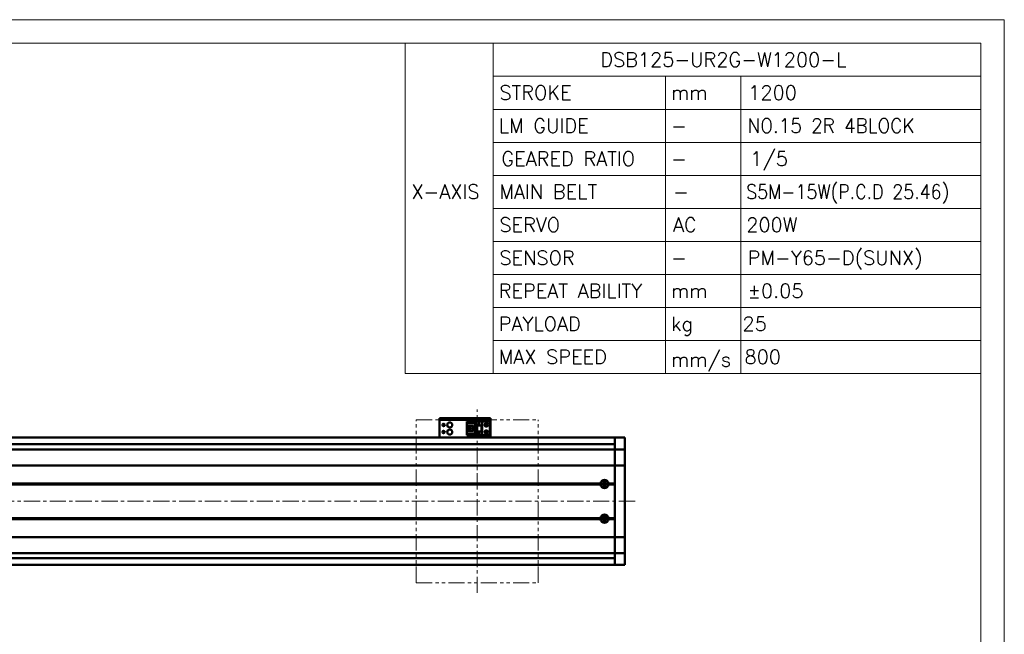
# Model space of a CAD drawing. Header units: millimetres. Extents: x 46891 to 50493, y 6223 to 9905.
# Tile 5 of 5: x 49526 to 50493, y 9302 to 9905. Entities that reach past the tile are written whole.
import ezdxf

# ---------------------------------------------------------------- set-up
doc = ezdxf.new("R2010")
doc.units = ezdxf.units.MM
doc.header["$LTSCALE"] = 0.5
doc.linetypes.add('CENTER', pattern=[50.8, 31.75, -6.35, 6.35, -6.35])
doc.linetypes.add('PHANTOM', pattern=[63.5, 31.75, -6.35, 6.35, -6.35, 6.35, -6.35])
doc.layers.get('0').update_dxf_attribs({"lineweight": 20})
doc.layers.add('1', color=1, linetype='CENTER', lineweight=13)
doc.layers.add('외형선(ISO)', color=7, linetype='Continuous', lineweight=50)
doc.styles.add('DSR TEXT', font='romans.shx', dxfattribs={"bigfont": 'whgtxt.shx'})

# ---------------------------------------------------------------- blocks, each defined once
blk = doc.blocks.new('A$C1C1952E1')
for p, q in [((293, 292), (293, 222)), ((311.67, 292), (311.67, 222)), ((311.67, 285), (415, 285)), ((348.18, 285), (348.18, 222)), ((364.13, 285), (364.13, 222)), ((311.67, 278), (415, 278)), ((311.67, 271), (415, 271)), ((311.67, 264), (415, 264)), ((311.67, 257), (415, 257)), ((311.67, 250), (415, 250)), ((311.67, 243), (415, 243)), ((311.67, 236), (415, 236)), ((311.67, 229), (415, 229)), ((293, 222), (415, 222))]:
    blk.add_line(p, q)
at = {"color": 1}
blk.add_lwpolyline([(0, 0), (420, 0), (420, 297), (0, 297)], close=True, dxfattribs=at)
at = {"color": 3}
blk.add_lwpolyline([(5, 5), (415, 5), (415, 292), (5, 292)], close=True, dxfattribs=at)

msp = doc.modelspace()

# ---------------------------------------------------------------- linework, layer by layer
at = {"color": 6, "linetype": 'PHANTOM'}
for p, q in [((49915.07907, 9512.17291), (50035.07907, 9512.17291)), ((49915.07907, 9352.17291), (49915.07907, 9512.17291)), ((50035.07907, 9352.17291), (50035.07907, 9512.17291)), ((49915.07907, 9352.17291), (50035.07907, 9352.17291))]:
    msp.add_line(p, q, dxfattribs=at)
at = {"layer": '1'}
for p, q in [((49975.07907, 9342.17291), (49975.07907, 9522.17291)), ((50130.07907, 9432.17291), (48610.07907, 9432.17291))]:
    msp.add_line(p, q, dxfattribs=at)
at = {"layer": '외형선(ISO)'}
for p, q in [((49938.07907, 9513.67288), (49938.07907, 9513.67286)), ((49938.07907, 9513.67288), (49988.07907, 9513.67288)), ((49938.07907, 9512.07286), (49938.07907, 9513.67286)), ((49941.07907, 9513.67286), (49985.07907, 9513.67286)), ((49988.07907, 9513.67286), (49988.07907, 9512.07286)), ((49938.07907, 9512.07286), (49938.07907, 9511.57288)), ((49938.07907, 9511.57288), (49938.07907, 9496.67288)), ((49941.07907, 9512.07286), (49985.07907, 9512.07286)), ((49964.87907, 9510.3729), (49980.07907, 9510.3729)), ((49964.87907, 9510.37289), (49964.87907, 9509.57289)), ((49964.87907, 9510.37289), (49974.07907, 9510.37289)), ((49964.87907, 9509.57289), (49973.17907, 9509.57289)), ((49964.87907, 9509.57289), (49964.87907, 9509.07289)), ((49964.87907, 9506.47289), (49964.87907, 9509.07289)), ((49964.87907, 9509.07289), (49972.67907, 9509.07289)), ((49964.87907, 9500.87289), (49964.87907, 9506.47289)), ((49964.87907, 9506.47289), (49971.07907, 9506.47289)), ((49966.17907, 9506.47289), (49966.17907, 9500.87289)), ((49966.67907, 9506.47289), (49966.67907, 9506.12289)), ((49966.67907, 9501.22289), (49966.67907, 9506.12289)), ((49966.67907, 9506.12289), (49971.07907, 9506.12289)), ((49967.63907, 9502.87289), (49967.63907, 9504.47289)), ((49967.63907, 9504.47289), (49969.47907, 9504.47289)), ((49969.47907, 9504.47289), (49969.47907, 9502.87289)), ((49971.07907, 9506.47289), (49971.07907, 9500.87289)), ((49973.17907, 9509.57289), (49972.67907, 9509.07289)), ((49972.67907, 9509.07289), (49972.67907, 9498.27289)), ((49973.17907, 9509.57289), (49973.17907, 9497.77289)), ((49974.07907, 9506.67287), (49974.07907, 9510.37287)), ((49974.07907, 9510.37287), (49980.07907, 9510.37287)), ((49974.07907, 9506.67287), (49974.07907, 9500.67289)), ((49974.07907, 9506.67287), (49980.07907, 9506.67287)), ((49974.57907, 9506.67287), (49974.57907, 9500.67289)), ((49974.87907, 9500.67289), (49974.87907, 9506.67287)), ((49976.47907, 9508.07287), (49977.07907, 9509.27287)), ((49976.67907, 9508.07287), (49976.47907, 9508.07287)), ((49976.67907, 9507.67287), (49976.67907, 9508.07287)), ((49977.47907, 9507.67287), (49976.67907, 9507.67287)), ((49977.07907, 9509.27287), (49977.67907, 9508.07287)), ((49977.47907, 9508.07287), (49977.47907, 9507.67287)), ((49977.67907, 9508.07287), (49977.47907, 9508.07287)), ((49979.27907, 9506.67287), (49979.27907, 9500.67289)), ((49979.57907, 9500.67289), (49979.57907, 9506.67287)), ((49985.57907, 9510.3729), (49980.07907, 9510.3729)), ((49980.07907, 9510.37287), (49980.07907, 9510.3729)), ((49980.07907, 9506.67287), (49980.07907, 9510.37287)), ((49980.07907, 9506.67287), (49980.07907, 9500.67289)), ((49987.57907, 9498.9729), (49987.57907, 9508.3729)), ((49988.07907, 9511.57288), (49988.07907, 9512.07286)), ((49988.07907, 9496.67288), (49988.07907, 9511.57288)), ((50110.07907, 9494.67291), (48835.07907, 9494.67291)), ((49938.07907, 9494.67291), (49938.07907, 9496.67288)), ((49964.87907, 9498.27289), (49964.87907, 9500.87289)), ((49971.07907, 9500.87289), (49964.87907, 9500.87289)), ((49964.87907, 9498.27289), (49964.87907, 9497.77289)), ((49972.67907, 9498.27289), (49964.87907, 9498.27289)), ((49964.87907, 9497.77289), (49964.87907, 9496.97289)), ((49973.17907, 9497.77289), (49964.87907, 9497.77289)), ((49964.87907, 9496.97289), (49974.07907, 9496.97289)), ((49966.67907, 9501.22289), (49966.67907, 9500.87289)), ((49971.07907, 9501.22289), (49966.67907, 9501.22289)), ((49969.47907, 9502.87289), (49967.63907, 9502.87289)), ((49973.17907, 9497.77289), (49972.67907, 9498.27289)), ((49974.57907, 9500.67289), (49974.07907, 9500.67289)), ((49974.07907, 9496.97287), (49974.07907, 9500.67287)), ((49974.07907, 9500.67287), (49980.07907, 9500.67287)), ((49974.07907, 9496.97287), (49980.07907, 9496.97287)), ((49974.57907, 9500.67289), (49974.87907, 9500.67289)), ((49974.87907, 9500.67289), (49979.27907, 9500.67289)), ((49976.47907, 9498.47287), (49977.07907, 9499.67287)), ((49976.67907, 9498.47287), (49976.47907, 9498.47287)), ((49976.67907, 9498.07287), (49976.67907, 9498.47287)), ((49977.47907, 9498.07287), (49976.67907, 9498.07287)), ((49977.07907, 9499.67287), (49977.67907, 9498.47287)), ((49977.47907, 9498.47287), (49977.47907, 9498.07287)), ((49977.67907, 9498.47287), (49977.47907, 9498.47287)), ((49979.27907, 9500.67289), (49979.57907, 9500.67289)), ((49980.07907, 9500.67289), (49979.57907, 9500.67289)), ((49980.07907, 9496.97287), (49980.07907, 9500.67287)), ((49985.57907, 9496.9729), (49980.07907, 9496.9729)), ((49988.07907, 9496.67288), (49988.07907, 9494.67291)), ((50110.07907, 9494.67291), (50110.07907, 9491.67291)), ((50110.07907, 9491.67291), (50110.07907, 9494.67291)), ((50110.07907, 9494.67291), (50120.07907, 9494.67291)), ((50120.07907, 9494.67291), (50120.07907, 9491.67291)), ((50110.07907, 9488.17291), (48835.07907, 9488.17291)), ((50110.07907, 9489.81274), (50110.07907, 9491.67291)), ((50110.07907, 9491.67291), (50110.07907, 9489.81274)), ((50110.07907, 9489.81274), (50110.07907, 9488.90478)), ((50110.07907, 9488.90478), (50110.07907, 9483.63311)), ((50120.07907, 9489.81274), (50120.07907, 9491.67291)), ((50120.07907, 9488.90478), (50120.07907, 9489.81274)), ((50120.07907, 9483.63311), (50120.07907, 9488.90478)), ((48693.07907, 9483.17291), (50110.07907, 9483.17291)), ((50110.07907, 9483.63311), (50110.07907, 9483.17291)), ((50110.07907, 9480.4644), (50110.07907, 9483.17291)), ((50110.07907, 9483.17291), (50120.07907, 9483.17291)), ((50110.07907, 9483.17291), (50110.07907, 9480.4644)), ((50110.07907, 9467.86441), (50110.07907, 9480.4644)), ((50110.07907, 9480.4644), (50110.07907, 9467.86441)), ((50120.07907, 9483.17291), (50120.07907, 9483.63311)), ((50120.07907, 9483.17291), (50120.07907, 9480.4644)), ((50120.07907, 9480.4644), (50120.07907, 9467.86441)), ((48693.07907, 9467.40031), (50110.07907, 9467.40031)), ((50110.07907, 9467.86441), (50110.07907, 9467.40031)), ((50110.07907, 9467.40031), (50110.07907, 9467.86441)), ((50110.07907, 9465.40031), (50110.07907, 9467.40031)), ((50110.07907, 9467.40031), (50120.07907, 9467.40031)), ((50110.07907, 9467.40031), (50110.07907, 9465.40031)), ((50110.07907, 9465.40031), (50110.07907, 9398.9455)), ((50110.07907, 9449.67291), (50110.07907, 9465.40031)), ((50120.07907, 9467.40031), (50120.07907, 9467.86441)), ((50120.07907, 9467.40031), (50120.07907, 9465.40031)), ((50120.07907, 9398.9455), (50120.07907, 9465.40031)), ((48693.07907, 9449.67291), (50096.11044, 9449.67291)), ((48693.07907, 9449.17291), (50096.57907, 9449.17291)), ((48693.07907, 9448.67291), (50096.11044, 9448.67291)), ((50099.51942, 9450.17291), (50098.80328, 9450.17291)), ((50099.51942, 9447.65158), (50099.51942, 9450.69423)), ((50103.57907, 9449.17291), (50110.07907, 9449.17291)), ((50104.0477, 9449.67291), (50110.07907, 9449.67291)), ((50104.0477, 9448.67291), (50110.07907, 9448.67291)), ((50110.07907, 9415.67291), (50110.07907, 9448.67291)), ((50099.51942, 9413.65158), (50099.51942, 9416.69423)), ((48693.07907, 9415.67291), (50096.11044, 9415.67291)), ((48693.07907, 9415.17291), (50096.57907, 9415.17291)), ((48693.07907, 9414.67291), (50096.11044, 9414.67291)), ((50099.51942, 9414.17291), (50098.80328, 9414.17291)), ((50103.57907, 9415.17291), (50110.07907, 9415.17291)), ((50104.0477, 9415.67291), (50110.07907, 9415.67291)), ((50104.0477, 9414.67291), (50110.07907, 9414.67291)), ((50110.07907, 9398.9455), (50110.07907, 9414.67291)), ((48693.07907, 9396.9455), (50110.07907, 9396.9455)), ((50110.07907, 9396.9455), (50110.07907, 9398.9455)), ((50110.07907, 9398.9455), (50110.07907, 9396.9455)), ((50110.07907, 9396.9455), (50110.07907, 9396.4814)), ((50110.07907, 9396.9455), (50120.07907, 9396.9455)), ((50110.07907, 9396.4814), (50110.07907, 9396.9455)), ((50120.07907, 9398.9455), (50120.07907, 9396.9455)), ((50120.07907, 9396.4814), (50120.07907, 9396.9455)), ((50110.07907, 9383.88141), (50110.07907, 9396.4814)), ((50110.07907, 9396.4814), (50110.07907, 9383.88141)), ((50120.07907, 9396.4814), (50120.07907, 9383.88141)), ((48693.07907, 9381.17291), (50110.07907, 9381.17291)), ((50110.07907, 9381.17291), (50110.07907, 9383.88141)), ((50110.07907, 9383.88141), (50110.07907, 9381.17291)), ((50110.07907, 9381.17291), (50110.07907, 9380.7127)), ((50110.07907, 9381.17291), (50120.07907, 9381.17291)), ((50110.07907, 9380.7127), (50110.07907, 9375.44103)), ((50120.07907, 9383.88141), (50120.07907, 9381.17291)), ((50120.07907, 9380.7127), (50120.07907, 9381.17291)), ((50120.07907, 9375.44103), (50120.07907, 9380.7127)), ((50110.07907, 9376.17291), (48835.07907, 9376.17291)), ((50110.07907, 9369.67291), (48835.07907, 9369.67291)), ((50110.07907, 9375.44103), (50110.07907, 9374.53307)), ((50110.07907, 9372.67291), (50110.07907, 9374.53307)), ((50110.07907, 9374.53307), (50110.07907, 9372.67291)), ((50110.07907, 9372.67291), (50110.07907, 9369.67291)), ((50110.07907, 9369.67291), (50110.07907, 9372.67291)), ((50110.07907, 9369.67291), (50120.07907, 9369.67291)), ((50120.07907, 9374.53307), (50120.07907, 9375.44103)), ((50120.07907, 9372.67291), (50120.07907, 9374.53307)), ((50120.07907, 9372.67291), (50120.07907, 9369.67291))]:
    msp.add_line(p, q, dxfattribs=at)
for centre, radius in [((49942.07907, 9507.1729), 1.2295), ((49948.07907, 9507.1729), 2.5), ((49984.07907, 9507.1729), 1.75), ((49984.07907, 9507.1729), 1.2295), ((49942.07907, 9500.1729), 1.2295), ((49948.07907, 9500.1729), 2.5), ((49984.07907, 9500.1729), 1.75), ((49984.07907, 9500.1729), 1.2295), ((50100.07907, 9449.17291), 2.25), ((50100.07907, 9449.17291), 1.621), ((50100.07907, 9415.17291), 2.25), ((50100.07907, 9415.17291), 1.621)]:
    msp.add_circle(centre, radius, dxfattribs=at)
for centre, radius, start, end in [((49985.57907, 9508.3729), 2, 0, 90), ((49985.57907, 9498.9729), 2, 270, 0), ((50100.07907, 9449.17291), 4, 7.18075572, 172.81924428), ((50100.07907, 9449.17291), 4, 187.18075578, 352.81924422), ((50100.07907, 9415.17291), 4, 7.18075578, 172.81924422), ((50100.07907, 9415.17291), 4, 187.18075578, 352.81924422)]:
    msp.add_arc(centre, radius, start, end, dxfattribs=at)
at = {"layer": '외형선(ISO)', "extrusion": (0, 0, -1)}
for centre, major_axis, start_param, end_param in [((49941.07907, 9513.67286), (-3, 0), 4.712422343, 6.283252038), ((49985.07907, 9513.67286), (3, 0), 0.000033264, 1.570796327), ((49941.07907, 9512.07286), (-3, 0), 4.71238898, 6.283218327), ((49985.07907, 9512.07286), (3, 0), 0.00006722, 1.570829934)]:
    msp.add_ellipse(centre, major_axis=major_axis, ratio=0.00001, start_param=start_param, end_param=end_param, dxfattribs=at)
at = {"layer": '외형선(ISO)'}
for points in [[(50096.11044, 9449.67291), (50096.34476, 9449.40722), (50096.57907, 9449.17291)], [(50096.57907, 9449.17291), (50096.34476, 9448.93859), (50096.11044, 9448.67291)], [(50103.57907, 9449.17291), (50103.81339, 9449.40722), (50104.0477, 9449.67291)], [(50104.0477, 9448.67291), (50103.81339, 9448.93859), (50103.57907, 9449.17291)], [(50096.11044, 9415.67291), (50096.34476, 9415.40722), (50096.57907, 9415.17291)], [(50096.57907, 9415.17291), (50096.34476, 9414.93859), (50096.11044, 9414.67291)], [(50103.57907, 9415.17291), (50103.81339, 9415.40722), (50104.0477, 9415.67291)], [(50104.0477, 9414.67291), (50103.81339, 9414.93859), (50103.57907, 9415.17291)]]:
    msp.add_open_spline(points, degree=2, dxfattribs=at)

# ---------------------------------------------------------------- block references
at = {"xscale": 4.6332, "yscale": 4.6332, "zscale": 4.6332}
msp.add_blockref('A$C1C1952E1', (48546.67132, 8528.99552), dxfattribs=at)

# ---------------------------------------------------------------- texts
at = {"color": 3, "style": 'DSR TEXT'}
for s, height, p in [('DSB125-UR2G-W1200-L', 13.9243104, (50095.87929, 9858.90574)), ('STROKE', 13.92431, (49996.82769, 9826.47334)), ('LM GUIDE', 13.92431, (49996.16463, 9794.04094)), ('X-AXIS', 13.92431, (49910.44315, 9729.17614)), ('MAIN BELT', 13.92431, (49996.82769, 9729.17614)), ('SERVO', 13.92431, (49996.82769, 9696.74374)), ('SENSOR', 13.92431, (49996.82769, 9664.31134)), ('REPEAT ABILITY', 13.9243104, (49996.16463, 9631.87894)), ('PAYLOAD', 13.92431, (49996.16463, 9599.44654)), ('MAX SPEED', 13.92431, (49996.16463, 9567.01414))]:
    msp.add_text(s, height=height, dxfattribs=at).set_placement(p)
at = {"color": 7, "style": 'DSR TEXT'}
for s, height, p in [('mm', 13.92431, (50165.33416, 9826.47334)), ('1200', 13.92431, (50241.23195, 9826.47334)), ('-', 13.92431, (50165.33416, 9794.04094)), ('-', 13.92431, (50165.33416, 9761.60854)), ('-', 13.92431, (50167.32335, 9729.17614)), ('AC', 13.92431, (50167.32335, 9696.74374)), ('200W', 13.92431, (50239.24276, 9696.74374)), ('PM-Y65-D(SUNX)', 13.9243104, (50240.56889, 9664.31134)), ('-', 13.92431, (50165.33416, 9664.31134)), ('mm', 13.92431, (50165.33416, 9631.87894)), ('±0.05', 13.92431, (50240.56889, 9631.87894)), ('kg', 13.92431, (50165.33416, 9599.44654)), ('25', 13.92431, (50235.55209, 9599.44654)), ('800', 13.92431, (50237.54128, 9567.01414)), ('mm/s', 13.92431, (50165.33416, 9564.36189))]:
    msp.add_text(s, height=height, dxfattribs=at).set_placement(p)
for s, width, p in [('NO.15 2R 4BLOCK', 0.95, (50240.56889, 9794.04094)), ('S5M-15W(P.C.D 25.46)', 0.9, (50239.24276, 9729.17614))]:
    msp.add_text(s, height=13.9243104, dxfattribs=dict(at, width=width)).set_placement(p)
at = {"color": 3, "insert": (49998.81688, 9775.53285), "char_height": 13.9243104, "attachment_point": 1, "style": 'DSR TEXT'}
msp.add_mtext('GEARED RATIO', dxfattribs=at)
at = {"color": 7, "insert": (50243.22114, 9775.53285), "char_height": 13.92431, "attachment_point": 1, "style": 'DSR TEXT'}
msp.add_mtext('1/5', dxfattribs=at)

doc.saveas('drawing.dxf')
